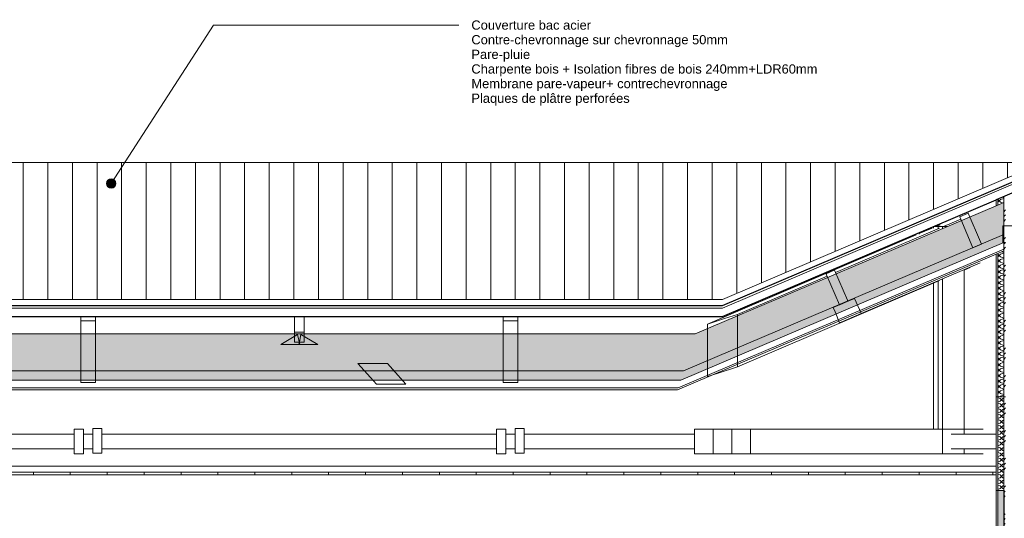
# Model space of a CAD drawing. Header units: millimetres. Extents: x -21851 to 219842, y -3161 to 6433.
# Tile 72 of 81: x 196793 to 204797, y 2346 to 6403. Entities that reach past the tile are written whole.
import ezdxf

# ---------------------------------------------------------------- set-up
doc = ezdxf.new("R2010")
doc.units = ezdxf.units.MM
for name, color, linetype, lineweight in [('A-CLNG', 13, 'Continuous', 13), ('A-CLNG-FNSH', 13, 'Continuous', 13), ('A-CLNG-PATT', 13, 'Continuous', 13), ('A-ROOF', 132, 'Continuous', 13), ('A-ROOF-FNSH', 132, 'Continuous', 13), ('A-ROOF-PATT', 132, 'Continuous', 13), ('A-WALL', 113, 'Continuous', 13), ('A-WALL-FNSH', 113, 'Continuous', 13), ('A-WALL-PATT', 111, 'Continuous', 13), ('G-ANNO-TEXT', 231, 'Continuous', 9), ('S-BEAM', 12, 'Continuous', 13)]:
    doc.layers.add(name, color=color, linetype=linetype, lineweight=lineweight)
doc.styles.add('Arial', font='arial.ttf', dxfattribs={"height": 75})
pattern_1 = [(45, (189704.48, 3183.11), (-112.2532, 112.2532), []), (45, (189744.16, 3183.11), (0, 224.5064), []), (45, (189664.79, 3183.11), (0, 224.5064), [])]
pattern_2 = [(248.1, (203538.05, 4381.24), (-12.01426, -198.42276), [15.715, -110.008]), (248.1, (203537.9, 4296.61), (-12.01426, -198.42276), [15.715, -110.008]), (248.1, (203497.16, 4363.8), (-12.01426, -198.42276), [15.715, -110.008]), (248.1, (203497.02, 4279.17), (-12.01426, -198.42276), [15.715, -110.008]), (274.665, (203532.187, 4366.656), (57.74294, -361.96689), [35.141, -245.986]), (274.665, (203535.045, 4331.631), (57.74294, -361.96689), [35.141, -245.986]), (274.665, (203491.3, 4349.217), (57.74294, -361.96689), [35.141, -245.986]), (274.665, (203494.16, 4314.192), (57.74294, -361.96689), [35.141, -245.986]), (338.1, (203558.346, 4305.326), (-151.52924, 128.66554), [15.715, -110.008]), (338.1, (203497.16, 4363.8), (-151.52924, 128.66554), [15.715, -110.008]), (338.1, (203517.46, 4287.89), (-151.52924, 128.66554), [15.715, -110.008]), (338.1, (203456.276, 4346.36), (-151.52924, 128.66554), [15.715, -110.008]), (311.535, (203535.045, 4331.631), (-221.286923, 292.20947), [35.141, -245.986]), (311.535, (203511.743, 4357.937), (-221.286923, 292.20947), [35.141, -245.986]), (311.535, (203494.16, 4314.192), (-221.286923, 292.20947), [35.141, -245.986]), (311.535, (203470.858, 4340.497), (-221.286923, 292.20947), [35.141, -245.986])]

# ---------------------------------------------------------------- blocks, each defined once
blk = doc.blocks.new('Family - IfcBeam - POUTRE-251748-COUPE LL_50')
at = {"layer": 'S-BEAM', "color": 10, "lineweight": 18}
for p, q in [((13067.6, 3987), (13067.6, 3951.7)), ((13134.6, 3951.7), (13067.6, 3951.7)), ((13067.6, 3951.7), (13067.6, 3835.6)), ((13187.6, 3951.7), (13134.6, 3951.7)), ((13187.6, 3987), (13187.6, 3951.7)), ((13187.6, 3680.3), (13187.6, 3951.7)), ((13067.6, 3835.6), (13067.6, 3680.3)), ((13067.6, 3680.3), (13067.6, 3450.2)), ((13187.6, 3450.2), (13187.6, 3680.3)), ((13067.6, 3450.2), (13116.8, 3450.2)), ((13116.8, 3450.2), (13187.6, 3450.2))]:
    blk.add_line(p, q, dxfattribs=at)
blk = doc.blocks.new('Family - IfcBeam - PANNE-251776-COUPE LL_50')
at = {"layer": 'S-BEAM', "color": 10, "lineweight": 18}
for p, q in [((19876.5, 4667.4), (19884.1, 4667.4)), ((19884.1, 4670.6), (19884.1, 4667.4)), ((19884.1, 4667.4), (19884.1, 4658.5))]:
    blk.add_line(p, q, dxfattribs=at)
blk = doc.blocks.new('Family - IfcBeam - POUTRE-251852-COUPE LL_50')
at = {"layer": 'S-BEAM', "color": 10, "lineweight": 18}
for p, q in [((16477.7, 3070), (16448.4, 3070)), ((16448.4, 3070), (16448.4, 2948.2)), ((16523.4, 3070), (16477.7, 3070)), ((16523.4, 2991.8), (16523.4, 3070)), ((16523.4, 2870), (16523.4, 2991.8)), ((16448.4, 2948.2), (16448.4, 2870)), ((16448.4, 2870), (16494.1, 2870)), ((16494.1, 2870), (16523.4, 2870))]:
    blk.add_line(p, q, dxfattribs=at)
blk = doc.blocks.new('Family - IfcBeam - POUTRE-251868-COUPE LL_50')
at = {"layer": 'S-BEAM', "color": 10, "lineweight": 18}
for p, q in [((18123, 3070), (18055.7, 3070)), ((18055.7, 3070), (18055.7, 2955.5)), ((18208.2, 3070), (18123, 3070)), ((18208.2, 2978.1), (18208.2, 3070)), ((18360.7, 3070), (18208.2, 3070)), ((18208.2, 2870), (18208.2, 2978.1)), ((18055.7, 2955.5), (18055.7, 2870)), ((18055.7, 2870), (18140.3, 2870)), ((18140.3, 2870), (18208.2, 2870)), ((18360.7, 2870), (18208.2, 2870))]:
    blk.add_line(p, q, dxfattribs=at)
blk = doc.blocks.new('Family - IfcBeam - PANNE-251898-COUPE LL_50')
at = {"layer": 'S-BEAM', "color": 10, "lineweight": 18}
for p, q in [((19193.4, 4364.4), (19126.8, 4336)), ((19126.8, 4336), (19130.5, 4327.3)), ((19130.5, 4327.3), (19234.7, 4083)), ((19195.8, 4365.4), (19193.4, 4364.4)), ((19300, 4121.1), (19195.8, 4365.4)), ((19234.7, 4083), (19237.1, 4084)), ((19237.1, 4084), (19303.7, 4112.4)), ((19303.7, 4112.4), (19300, 4121.1))]:
    blk.add_line(p, q, dxfattribs=at)
blk = doc.blocks.new('Family - IfcBeam - POUTRE-251928-COUPE LL_50')
at = {"layer": 'S-BEAM', "color": 10, "lineweight": 18}
for p, q in [((18429.6, 3070), (18360.7, 3070)), ((18360.7, 3070), (18360.7, 2957.7)), ((18513.2, 3070), (18429.6, 3070)), ((18513.2, 2976.6), (18513.2, 3070)), ((20073.5, 3070), (18513.2, 3070)), ((20403.7, 3070), (20073.5, 3070)), ((18513.2, 2870), (18513.2, 2976.6)), ((18360.7, 2957.7), (18360.7, 2870)), ((18360.7, 2870), (18443.9, 2870)), ((18443.9, 2870), (18513.2, 2870)), ((20073.5, 2870), (18513.2, 2870)), ((20403.7, 2870), (20073.5, 2870))]:
    blk.add_line(p, q, dxfattribs=at)
blk = doc.blocks.new('Family - IfcBeam - ENTRETOISE-251956-COUPE LL_50')
at = {"layer": 'S-BEAM', "color": 10, "lineweight": 18}
for p, q in [((14804.2, 3987), (14804.2, 3860.8)), ((14884.2, 3860.8), (14884.2, 3987)), ((14807.3, 3860.8), (14804.2, 3860.8)), ((14804.2, 3860.8), (14804.2, 3778.8)), ((14884.2, 3860.8), (14807.3, 3860.8)), ((14884.2, 3857.2), (14884.2, 3860.8)), ((14884.2, 3778.8), (14884.2, 3857.2)), ((14804.2, 3778.8), (14818.8, 3778.8)), ((14818.8, 3778.8), (14884.2, 3778.8))]:
    blk.add_line(p, q, dxfattribs=at)
blk = doc.blocks.new('Family - IfcBeam - POUTRE-251998-COUPE LL_50')
at = {"layer": 'S-BEAM', "color": 10, "lineweight": 18}
for p, q in [((13194.5, 3077.1), (13165.1, 3077.1)), ((13165.1, 3077.1), (13165.1, 2955.5)), ((13240.1, 3077.1), (13194.5, 3077.1)), ((13240.1, 2998.7), (13240.1, 3077.1)), ((13240.1, 2877.1), (13240.1, 2998.7)), ((13165.1, 2955.5), (13165.1, 2877.1)), ((13165.1, 2877.1), (13210.7, 2877.1)), ((13210.7, 2877.1), (13240.1, 2877.1))]:
    blk.add_line(p, q, dxfattribs=at)
blk = doc.blocks.new('Family - IfcBeam - CVT-252062-COUPE LL_50')
at = {"layer": 'S-BEAM', "color": 10, "lineweight": 18}
for p, q in [((15401.6, 3606.8), (15321.5, 3606.8)), ((15321.5, 3606.8), (15423.4, 3491.7)), ((15561.4, 3606.8), (15401.6, 3606.8)), ((15604.8, 3557.8), (15561.4, 3606.8)), ((15711.3, 3437.5), (15604.8, 3557.8)), ((15423.4, 3491.7), (15471.5, 3437.5)), ((15471.5, 3437.5), (15646.2, 3437.5)), ((15646.2, 3437.5), (15711.3, 3437.5))]:
    blk.add_line(p, q, dxfattribs=at)
blk = doc.blocks.new('Family - IfcBeam - POUTRE-252116-COUPE LL_50')
at = {"layer": 'S-BEAM', "color": 10, "lineweight": 18}
for p, q in [((19999.7, 4720.1), (19999.7, 4706.7)), ((20002.5, 4721.3), (20033.8, 4721.3)), ((19999.7, 4259.4), (19999.7, 3070))]:
    blk.add_line(p, q, dxfattribs=at)
blk = doc.blocks.new('Family - IfcBeam - PANNE-252136-COUPE LL_50')
at = {"layer": 'S-BEAM', "color": 10, "lineweight": 18}
for p, q in [((20276.3, 4826.3), (20212.5, 4799.1)), ((20281.5, 4828.5), (20276.3, 4826.3)), ((20381.3, 4594.4), (20281.5, 4828.5)), ((20212.5, 4799.1), (20220.6, 4780.2)), ((20220.6, 4780.2), (20320.4, 4546.1)), ((20325.5, 4548.3), (20389.4, 4575.5)), ((20389.4, 4575.5), (20381.3, 4594.4)), ((20320.4, 4546.1), (20325.5, 4548.3))]:
    blk.add_line(p, q, dxfattribs=at)
blk = doc.blocks.new('Family - IfcBeam - POUTRE-252174-COUPE LL_50')
at = {"layer": 'S-BEAM', "color": 10, "lineweight": 18}
for p, q in [((16500.9, 3987), (16500.9, 3951.7)), ((16550.7, 3951.7), (16500.9, 3951.7)), ((16500.9, 3951.7), (16500.9, 3614.7)), ((16620.9, 3951.7), (16550.7, 3951.7)), ((16620.9, 3951.7), (16620.9, 3987)), ((16620.9, 3767.4), (16620.9, 3951.7)), ((16620.9, 3450.2), (16620.9, 3767.4)), ((16500.9, 3614.7), (16500.9, 3450.2)), ((16500.9, 3450.2), (16586.6, 3450.2)), ((16586.6, 3450.2), (16620.9, 3450.2))]:
    blk.add_line(p, q, dxfattribs=at)
blk = doc.blocks.new('Family - IfcBeam - POUTRE-252184-COUPE LL_50')
at = {"layer": 'S-BEAM', "color": 10, "lineweight": 18}
for p, q in [((13044.4, 3070), (13015.1, 3070)), ((13015.1, 3070), (13015.1, 2948.2)), ((13090.1, 3070), (13044.4, 3070)), ((13090.1, 2991.8), (13090.1, 3070)), ((13090.1, 2870), (13090.1, 2991.8)), ((13015.1, 2948.2), (13015.1, 2870)), ((13015.1, 2870), (13060.8, 2870)), ((13060.8, 2870), (13090.1, 2870))]:
    blk.add_line(p, q, dxfattribs=at)
blk = doc.blocks.new('Family - IfcBeam - POUTRE-252240-COUPE LL_50')
at = {"layer": 'S-BEAM', "color": 10, "lineweight": 18}
for p, q in [((20022.7, 4721.3), (20052.9, 4734.2)), ((20081.8, 4721.3), (20220.4, 4780.5)), ((18162.4, 3926.1), (19859.6, 4651.5)), ((19204, 4346.1), (20047.6, 4706.7)), ((19884.1, 4662), (19988.6, 4706.7)), ((20297, 4386.4), (20247.6, 4365.4)), ((18406.4, 4005.2), (19135.2, 4316.7)), ((20047.6, 4279.9), (18406.4, 3578.4)), ((18406.4, 4005.2), (18301.1, 3971.1)), ((18406.4, 3761.7), (18406.4, 4005.2)), ((18301.1, 3971.1), (18162.4, 3926.1)), ((18162.4, 3926.1), (18162.4, 3699.8)), ((18406.4, 3578.4), (18406.4, 3761.7)), ((18162.4, 3699.8), (18162.4, 3499.3)), ((18162.4, 3499.3), (18249.7, 3527.6)), ((18249.7, 3527.6), (18406.4, 3578.4))]:
    blk.add_line(p, q, dxfattribs=at)
blk = doc.blocks.new('Family - IfcBeam - POUTRE-252268-COUPE LL_50')
at = {"layer": 'S-BEAM', "color": 10, "lineweight": 18}
for p, q in [((16627.8, 3077.1), (16598.4, 3077.1)), ((16598.4, 3077.1), (16598.4, 2955.5)), ((16673.4, 3077.1), (16627.8, 3077.1)), ((16673.4, 2998.7), (16673.4, 3077.1)), ((16673.4, 2877.1), (16673.4, 2998.7)), ((16598.4, 2955.5), (16598.4, 2877.1)), ((16598.4, 2877.1), (16644, 2877.1)), ((16644, 2877.1), (16673.4, 2877.1))]:
    blk.add_line(p, q, dxfattribs=at)
blk = doc.blocks.new('Family - IfcBeam - ENTRETOISE-252280-COUPE LL_50')
at = {"layer": 'S-BEAM', "color": 10, "lineweight": 18}
for p, q in [((14848, 3796.5), (14840.3, 3760.5)), ((14857.6, 3841.3), (14848, 3796.5)), ((14981.4, 3768.3), (14857.6, 3841.3)), ((14994.6, 3760.5), (14981.4, 3768.3)), ((14840.3, 3760.5), (14994.6, 3760.5))]:
    blk.add_line(p, q, dxfattribs=at)
blk = doc.blocks.new('Family - IfcBeam - PANNE-252306-COUPE LL_50')
at = {"layer": 'S-BEAM', "color": 10, "lineweight": 18}
blk.add_line((18472.5, 4067.3), (18472.5, 4058.7), dxfattribs=at)
blk = doc.blocks.new('Family - IfcBeam - ENTRETOISE-252378-COUPE LL_50')
at = {"layer": 'S-BEAM', "color": 10, "lineweight": 18}
for p, q in [((14830.8, 3841.3), (14693.9, 3760.5)), ((14848.2, 3760.5), (14830.8, 3841.3)), ((14693.9, 3760.5), (14711.9, 3760.5)), ((14711.9, 3760.5), (14848.2, 3760.5))]:
    blk.add_line(p, q, dxfattribs=at)
blk = doc.blocks.new('Family - IfcBeam - CVT-252530-COUPE LL_50')
at = {"layer": 'S-BEAM', "color": 10, "lineweight": 18}
for p, q in [((20686.3, 4726.4), (20563.1, 4726.4)), ((20563.1, 4726.4), (20563.1, 4714.6)), ((20698.1, 4726.4), (20686.3, 4726.4)), ((20698.1, 4670), (20698.1, 4726.4)), ((20563.1, 4714.6), (20563.1, 4591.3)), ((20563.1, 4591.3), (20574.8, 4591.3)), ((20574.8, 4591.3), (20585.6, 4591.3))]:
    blk.add_line(p, q, dxfattribs=at)
blk = doc.blocks.new('Family - IfcBeam - CVT-252552-COUPE LL_50')
at = {"layer": 'S-BEAM', "color": 10, "lineweight": 18}
for p, q in [((19411, 4011.4), (20378.3, 4424)), ((19310.7, 4115.4), (19183.7, 4061.3)), ((19358, 4135.6), (19310.7, 4115.4)), ((19396.9, 4044.4), (19358, 4135.6)), ((19183.7, 4061.3), (19199, 4025.5)), ((19199, 4025.5), (19236.7, 3937.1)), ((19285.8, 3958), (19411, 4011.4)), ((19411, 4011.4), (19396.9, 4044.4)), ((19236.7, 3937.1), (19285.8, 3958))]:
    blk.add_line(p, q, dxfattribs=at)
blk = doc.blocks.new('Family - IfcBeam - POUTRE-252612-COUPE LL_50')
at = {"layer": 'S-BEAM', "color": 10, "lineweight": 18}
for p, q in [((20036.6, 4721.3), (20073.5, 4721.3)), ((20036.6, 4721.3), (20036.6, 4706.7)), ((20073.5, 4721.3), (20113.3, 4721.3)), ((20073.5, 4721.3), (20073.5, 4704.3)), ((20247.6, 4368.3), (20247.6, 3030)), ((20036.6, 4275.2), (20036.6, 3070)), ((20073.5, 4294), (20073.5, 2870)), ((20247.6, 2910), (20247.6, 2870)), ((20247.6, 2870), (20073.5, 2870))]:
    blk.add_line(p, q, dxfattribs=at)
blk = doc.blocks.new('Family - IfcBeam - CVT-252644-COUPE LL_50')
at = {"layer": 'S-BEAM', "color": 10, "lineweight": 18}
for p, q in [((9828.6, 3030), (13015.1, 3030)), ((13090.1, 3030), (13165.1, 3030)), ((13240.1, 3030), (16448.4, 3030)), ((16523.4, 3030), (16598.4, 3030)), ((16673.4, 3030), (18055.7, 3030)), ((20143.4, 3030), (20507.6, 3030)), ((9828.6, 2910), (13015.1, 2910)), ((13090.1, 2910), (13165.1, 2910)), ((13240.1, 2910), (16448.4, 2910)), ((16523.4, 2910), (16598.4, 2910)), ((16673.4, 2910), (18055.7, 2910)), ((20143.4, 2910), (20507.6, 2910))]:
    blk.add_line(p, q, dxfattribs=at)
blk = doc.blocks.new('GROUPE SCOLAIRE ST JULIEN - PRO - Ind A_importrevit_ifc-4-COUPE LL_50')
at = {"layer": 'S-BEAM', "color": 10, "lineweight": 18}
for name in ['Family - IfcBeam - PANNE-252136-COUPE LL_50', 'Family - IfcBeam - POUTRE-252240-COUPE LL_50', 'Family - IfcBeam - CVT-252530-COUPE LL_50', 'Family - IfcBeam - PANNE-251776-COUPE LL_50', 'Family - IfcBeam - POUTRE-252116-COUPE LL_50', 'Family - IfcBeam - POUTRE-252612-COUPE LL_50', 'Family - IfcBeam - CVT-252552-COUPE LL_50', 'Family - IfcBeam - PANNE-251898-COUPE LL_50', 'Family - IfcBeam - PANNE-252306-COUPE LL_50', 'Family - IfcBeam - POUTRE-251748-COUPE LL_50', 'Family - IfcBeam - ENTRETOISE-251956-COUPE LL_50', 'Family - IfcBeam - POUTRE-252174-COUPE LL_50', 'Family - IfcBeam - ENTRETOISE-252378-COUPE LL_50', 'Family - IfcBeam - ENTRETOISE-252280-COUPE LL_50', 'Family - IfcBeam - CVT-252062-COUPE LL_50', 'Family - IfcBeam - POUTRE-252184-COUPE LL_50', 'Family - IfcBeam - POUTRE-251998-COUPE LL_50', 'Family - IfcBeam - POUTRE-251852-COUPE LL_50', 'Family - IfcBeam - POUTRE-252268-COUPE LL_50', 'Family - IfcBeam - POUTRE-251868-COUPE LL_50', 'Family - IfcBeam - POUTRE-251928-COUPE LL_50', 'Family - IfcBeam - CVT-252644-COUPE LL_50']:
    blk.add_blockref(name, (0, 0), dxfattribs=at)

msp = doc.modelspace()

# ---------------------------------------------------------------- hatches: boundary and pattern name
at = {"layer": 'A-CLNG-PATT'}
h = msp.add_hatch(dxfattribs=at)
h.set_pattern_fill('FP_116', color=30, style=0, pattern_type=2)
h.set_pattern_definition([(90, (189704.48, 3183.1), (-300, 2e-14), [])])
h.paths.add_polyline_path([(204722.2, 2700), (204729.5, 2700), (204729.5, 2720), (186495.1, 2720), (186495.1, 2700), (203966.2, 2700)])
at = {"layer": 'A-ROOF-PATT'}
h = msp.add_hatch(dxfattribs=at)
h.set_pattern_fill('FP_83', color=30, style=0, pattern_type=2)
h.set_pattern_definition([(90, (184221.93, -2101.1), (-200, 1e-14), [])])
h.paths.add_polyline_path([(202506.4, 4127), (205110.5, 5240), (186177.1, 5240), (188780.5, 4127), (202454.1, 4127)])
h = msp.add_hatch(dxfattribs=at)
h.set_pattern_fill('FP_112', color=30, angle=-135, style=0, pattern_type=2)
h.set_pattern_definition(pattern_2)
h.paths.add_polyline_path([(189602, 3545.3), (202189.8, 3545.3), (204792.5, 4655.4), (204792.5, 4916.3), (202283.6, 3846.2), (188799.4, 3846.2), (186495.1, 4829.1), (186495.1, 4568.1), (188893.2, 3545.3)])
h = msp.add_hatch(dxfattribs=at)
h.set_pattern_fill('FP_112', color=30, angle=-135, style=0, pattern_type=2)
h.set_pattern_definition(pattern_2)
h.paths.add_polyline_path([(193382, 3470), (202166.4, 3470), (204792.5, 4590.2), (204792.5, 4655.4), (202189.8, 3545.3), (188893.2, 3545.3), (186495.1, 4568.1), (186495.1, 4502.9), (188916.6, 3470), (192626, 3470)])
at = {"layer": 'A-WALL-PATT'}
h = msp.add_hatch(dxfattribs=at)
h.set_pattern_fill('FP_99', color=30, angle=225, style=0, pattern_type=2)
h.set_pattern_definition([(135, (205110.51, 4217.43), (-177.8, 88.8996), [15.715, -110.008]), (135, (205032.724, 4250.77), (-177.8, 88.8996), [15.715, -110.008]), (135, (205110.51, 4261.88), (-177.8, 88.8996), [15.715, -110.008]), (135, (205032.724, 4295.22), (-177.8, 88.8996), [15.715, -110.008]), (161.565, (205099.4, 4228.543), (-355.5996, 88.89985), [35.141, -245.986]), (161.565, (205066.06, 4239.655), (-355.5996, 88.89985), [35.141, -245.986]), (161.565, (205099.4, 4272.993), (-355.5996, 88.89985), [35.141, -245.986]), (161.565, (205066.06, 4284.105), (-355.5996, 88.89985), [35.141, -245.986]), (225, (205032.724, 4228.54), (177.8, 88.8996), [15.715, -110.008]), (225, (205110.51, 4261.88), (177.8, 88.8996), [15.715, -110.008]), (225, (205032.724, 4272.99), (177.8, 88.8996), [15.715, -110.008]), (225, (205110.51, 4306.33), (177.8, 88.8996), [15.715, -110.008]), (198.435, (205066.06, 4239.655), (355.5996, 88.89985), [35.141, -245.986]), (198.435, (205099.398, 4250.768), (355.5996, 88.89985), [35.141, -245.986]), (198.435, (205066.06, 4284.105), (355.5996, 88.89985), [35.141, -245.986]), (198.435, (205099.4, 4295.218), (355.5996, 88.89985), [35.141, -245.986])])
h.paths.add_polyline_path([(204792.5, 3334.9), (204792.5, 4521.7), (204744.5, 4501.2), (204744.5, 3334.9)])
h.paths.add_polyline_path([(204744.5, 4895.8), (204792.5, 4916.3), (204792.5, 4964.1), (204744.5, 4943.6)])
h = msp.add_hatch(dxfattribs=at)
h.set_pattern_fill('FP_102', color=30, style=0, pattern_type=2)
h.set_pattern_definition(pattern_1)
h.paths.add_polyline_path([(204792.5, 3334.9), (204807.5, 3334.9), (204807.5, 4970.5), (204792.5, 4964.1), (204792.5, 3534)])
h = msp.add_hatch(dxfattribs=at)
h.set_pattern_fill('FP_95', color=30, angle=225, style=0, pattern_type=2)
h.set_pattern_definition([(135, (204952.51, 2953.74), (-177.8, 88.9), [15.715, -110.008]), (135, (204874.724, 2987.08), (-177.8, 88.9), [15.715, -110.008]), (135, (204952.51, 2998.19), (-177.8, 88.9), [15.715, -110.008]), (135, (204874.724, 3031.53), (-177.8, 88.9), [15.715, -110.008]), (161.565, (204941.4, 2964.856), (-355.5996, 88.8998), [35.141, -245.986]), (161.565, (204908.06, 2975.968), (-355.5996, 88.8998), [35.141, -245.986]), (161.565, (204941.398, 3009.305), (-355.5996, 88.8998), [35.141, -245.986]), (161.565, (204908.061, 3020.417), (-355.5996, 88.8998), [35.141, -245.986]), (225, (204874.723, 2964.855), (177.8, 88.9), [15.715, -110.008]), (225, (204952.51, 2998.19), (177.8, 88.9), [15.715, -110.008]), (225, (204874.723, 3009.305), (177.8, 88.9), [15.715, -110.008]), (225, (204952.51, 3042.64), (177.8, 88.8996), [15.715, -110.008]), (198.435, (204908.06, 2975.968), (355.5996, 88.8998), [35.141, -245.986]), (198.435, (204941.4, 2987.08), (355.5996, 88.8998), [35.141, -245.986]), (198.435, (204908.061, 3020.417), (355.5996, 88.8998), [35.141, -245.986]), (198.435, (204941.4, 3031.53), (355.5996, 88.8998), [35.141, -245.986])])
h.paths.add_polyline_path([(204792.5, 2572.6), (204792.5, 3334.9), (204744.5, 3334.9), (204744.5, 2572.6)])
h = msp.add_hatch(dxfattribs=at)
h.set_pattern_fill('FP_102', color=30, style=0, pattern_type=2)
h.set_pattern_definition(pattern_1)
h.paths.add_polyline_path([(204807.5, 2572.6), (204807.5, 3334.9), (204792.5, 3334.9), (204792.5, 2572.6), (204804.5, 2572.6)])
h = msp.add_hatch(dxfattribs=at)
h.set_pattern_fill('FP_103', color=30, angle=225, style=0, pattern_type=2)
h.set_pattern_definition([(135, (204964.51, 1550), (-177.7999, 88.8996), [15.715, -110.008]), (135, (204886.724, 1583.34), (-177.7999, 88.8996), [15.715, -110.008]), (135, (204964.51, 1594.45), (-177.7999, 88.8996), [15.715, -110.008]), (135, (204886.724, 1627.79), (-177.7999, 88.8996), [15.715, -110.008]), (161.565, (204953.398, 1561.113), (-355.59962, 88.89985), [35.141, -245.986]), (161.565, (204920.06, 1572.224), (-355.59962, 88.89985), [35.141, -245.986]), (161.565, (204953.4, 1605.562), (-355.59962, 88.89985), [35.141, -245.986]), (161.565, (204920.06, 1616.674), (-355.59962, 88.89985), [35.141, -245.986]), (225, (204886.724, 1561.11), (177.7999, 88.8996), [15.715, -110.008]), (225, (204964.51, 1594.45), (177.7999, 88.8996), [15.715, -110.008]), (225, (204886.72, 1605.56), (177.7999, 88.8996), [15.715, -110.008]), (225, (204964.51, 1638.9), (177.7999, 88.8996), [15.715, -110.008]), (198.435, (204920.06, 1572.224), (355.59962, 88.89985), [35.141, -245.986]), (198.435, (204953.398, 1583.337), (355.59962, 88.89985), [35.141, -245.986]), (198.435, (204920.06, 1616.674), (355.59962, 88.89985), [35.141, -245.986]), (198.435, (204953.398, 1627.787), (355.59962, 88.89985), [35.141, -245.986])])
h.paths.add_polyline_path([(204792.5, -175), (204792.5, 2572.6), (204744.5, 2572.6), (204744.5, -175)])
h = msp.add_hatch(dxfattribs=at)
h.set_pattern_fill('FP_102', color=30, style=0, pattern_type=2)
h.set_pattern_definition(pattern_1)
h.paths.add_polyline_path([(204792.5, -175), (204802, -175), (204802, 0), (204804.5, 0), (204804.5, 199.6), (204801.5, 199.6), (204801.5, 289.6), (204804.5, 289.6), (204804.5, 2572.6), (204792.5, 2572.6), (204792.5, -132.1)])
at = {"layer": 'G-ANNO-TEXT'}
h = msp.add_hatch(color=7, dxfattribs=at)
edge = h.paths.add_edge_path()
edge.add_arc((197537.5, 5070.5), 37.5, 0, 360)

# ---------------------------------------------------------------- linework, layer by layer
at = {"layer": 'A-CLNG', "color": 30}
for p, q in [((204729.5, 2770), (186495.1, 2770)), ((204729.5, 2720), (186495.1, 2720))]:
    msp.add_line(p, q, dxfattribs=at)
at = {"layer": 'A-CLNG-FNSH', "color": 30}
msp.add_line((186495.1, 2700), (204729.5, 2700), dxfattribs=at)
at = {"layer": 'A-ROOF', "color": 30}
for p, q in [((186177.1, 5240), (205110.5, 5240)), ((202506.4, 4057), (205110.5, 5170)), ((204729.5, 4889.4), (202283.6, 3846.2)), ((202189.8, 3545.3), (204792.5, 4655.4)), ((202166.4, 3470), (204792.5, 4590.2)), ((202146.9, 3407.3), (204792.5, 4535.8)), ((204729.5, 4494.8), (204792.5, 4521.7)), ((188780.5, 4057), (202506.4, 4057)), ((202283.6, 3846.2), (188799.4, 3846.2)), ((188893.2, 3545.3), (199598, 3545.3)), ((199598, 3545.3), (202189.8, 3545.3)), ((188916.6, 3470), (202166.4, 3470)), ((188936.2, 3407.3), (202146.9, 3407.3))]:
    msp.add_line(p, q, dxfattribs=at)
at = {"layer": 'A-ROOF', "color": 20, "lineweight": 25}
for p, q in [((202506.4, 4077), (205110.5, 5190)), ((202506.4, 3987), (204729.5, 4937.2)), ((188780.5, 4077), (202506.4, 4077)), ((188780.5, 3987), (202506.4, 3987))]:
    msp.add_line(p, q, dxfattribs=at)
at = {"layer": 'A-ROOF-FNSH', "color": 30}
for p, q in [((205110.5, 5240), (202506.4, 4127)), ((202141.8, 3391), (204729.5, 4494.8)), ((202506.4, 4127), (188780.5, 4127)), ((188941.2, 3391), (202141.8, 3391))]:
    msp.add_line(p, q, dxfattribs=at)
at = {"layer": 'A-WALL', "color": 20, "lineweight": 25}
for p, q in [((205110.5, 5100), (204729.5, 4937.2)), ((204792.5, 2572.6), (204792.5, -175))]:
    msp.add_line(p, q, dxfattribs=at)
at = {"layer": 'A-WALL', "color": 30}
for p, q in [((204792.5, 2572.6), (204792.5, 4964.1)), ((204729.5, 4889.4), (204792.5, 4916.3)), ((204744.5, 4895.8), (204744.5, 4943.6)), ((204744.5, 4501.2), (204744.5, -175)), ((204792.5, 2572.6), (204729.5, 2572.6))]:
    msp.add_line(p, q, dxfattribs=at)
at = {"layer": 'A-WALL-FNSH', "color": 30}
for p, q in [((204729.5, 4937.2), (204729.5, 4889.4)), ((204729.5, 4494.8), (204729.5, 0)), ((204807.5, 3334.9), (204729.5, 3334.9))]:
    msp.add_line(p, q, dxfattribs=at)
at = {"layer": 'G-ANNO-TEXT', "color": 50}
for p, q in [((197537.5, 5070.5), (198370.1, 6359.2)), ((198370.1, 6359.2), (200363.5, 6359.2))]:
    msp.add_line(p, q, dxfattribs=at)
msp.add_circle((197537.5, 5070.5), 37.5, dxfattribs=at)

# ---------------------------------------------------------------- block references
at = {"color": 50, "lineweight": 5}
msp.add_blockref('GROUPE SCOLAIRE ST JULIEN - PRO - Ind A_importrevit_ifc-4-COUPE LL_50', (184221.9, 0), dxfattribs=at)

# ---------------------------------------------------------------- texts
at = {"layer": 'G-ANNO-TEXT', "color": 7, "char_height": 75, "attachment_point": 1, "style": 'Arial'}
for s, insert, width in [('Couverture bac acier', (200465.1, 6396.7), 1170.464), ('Contre-chevronnage sur chevronnage 50mm', (200465.1, 6277.7), 2525.316), ('Pare-pluie', (200465.1, 6158.6), 573.207), ('Charpente bois + Isolation fibres de bois 240mm+LDR60mm', (200465.1, 6039.6), 3419.197), ('Membrane pare-vapeur+ contrechevronnage', (200465.1, 5920.5), 2505.273), ('Plaques de plâtre perforées', (200465.1, 5801.4), 1543.248)]:
    msp.add_mtext(s, dxfattribs=dict(at, insert=insert, width=width))

doc.saveas('drawing.dxf')
